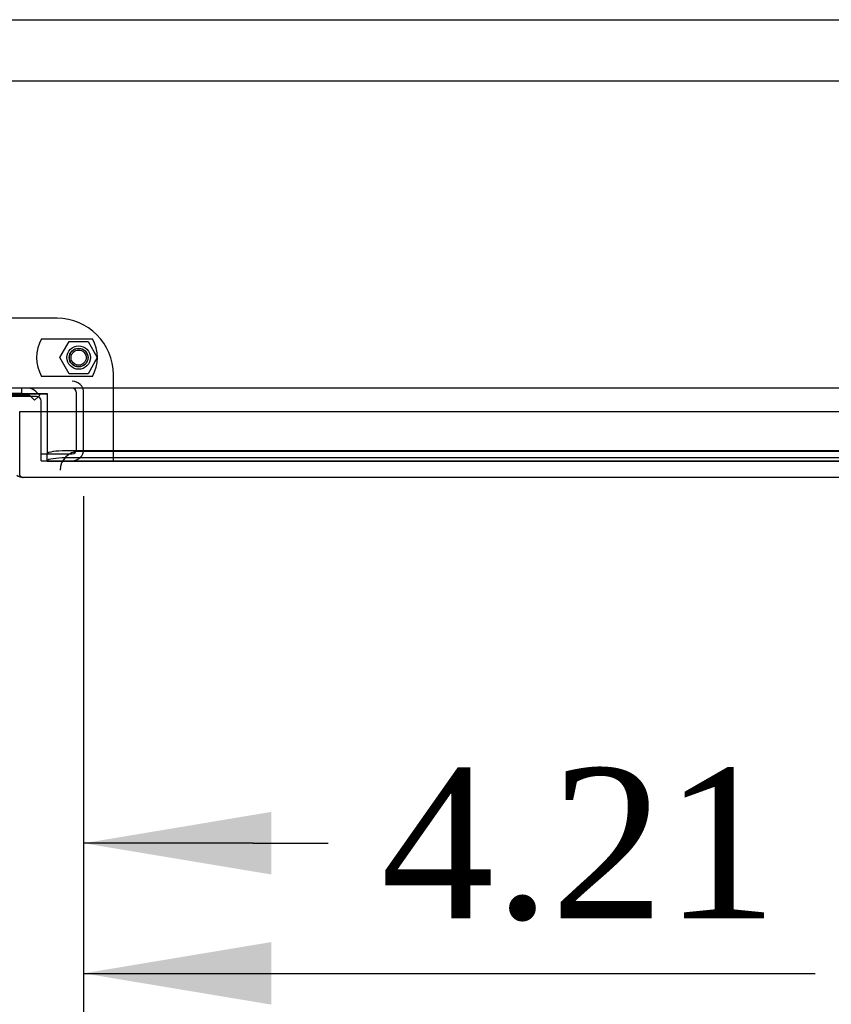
# Model space of a CAD drawing. Header units: inches. Extents: x 2 to 538, y -2 to 358.
# Tile 32 of 43: x 153 to 164, y 289 to 302. Entities that reach past the tile are written whole.
import ezdxf
from ezdxf.enums import TextEntityAlignment as Align
from ezdxf.lldxf.tags import DXFTag

# ---------------------------------------------------------------- set-up
doc = ezdxf.new("R2010")
doc.units = ezdxf.units.IN
doc.header["$MEASUREMENT"] = 0
for name, color, linetype in [('COM51498', 7, 'Continuous'), ('COM55595-3', 7, 'Continuous'), ('COM55730', 7, 'Continuous'), ('COM56145', 7, 'Continuous'), ('COM70098', 7, 'Continuous'), ('COM70112-4', 7, 'Continuous'), ('COM70220', 7, 'Continuous'), ('COM70740-2', 7, 'Continuous'), ('COM71183-4', 7, 'Continuous'), ('Default', 7, 'Continuous'), ('GSK86006', 7, 'Continuous'), ('NTS86070', 7, 'Continuous'), ('SCC180005', 7, 'Continuous')]:
    doc.layers.add(name, color=color, linetype=linetype)
doc.styles.add('SEACAD_Times_New_Roman', font='times.ttf')
tags = doc.linetypes.add('HIDDEN2', pattern=[0.1875, 0.125, -0.0625]).pattern_tags.tags
tags[6:7] = [DXFTag(74, 4), DXFTag(75, 0), DXFTag(340, '0'), DXFTag(46, 0.0), DXFTag(50, 0.0), DXFTag(44, 0.0), DXFTag(45, 0.0)]
tags[4:5] = [DXFTag(74, 4), DXFTag(75, 0), DXFTag(340, '0'), DXFTag(46, 0.0), DXFTag(50, 0.0), DXFTag(44, 0.0), DXFTag(45, 0.0)]
doc.dimstyles.new('HAMMOND_(STH_-_540x360)', dxfattribs={"dimtxt": 2, "dimasz": 2.5, "dimexe": 1, "dimexo": 1, "dimgap": 0.5, "dimtad": 0, "dimtih": 1, "dimtoh": 1, "dimzin": 0, "dimdsep": 46, "dimtxsty": 'SEACAD_Times_New_Roman', "dimblk1": '_SE_FILLED', "dimblk2": '_SE_FILLED', "dimsah": 1, "dimcen": 1, "dimadec": 0, "dimazin": 0, "dimtfac": 0.8, "dimtofl": 0, "dimtmove": 0, "dimatfit": 3, "dimfxl": 0, "dimtolj": 1, "dimtzin": 0, "dimarcsym": 0})

# ---------------------------------------------------------------- blocks, each defined once
blk = doc.blocks.new('SE')
at = {"layer": 'COM51498', "color": 7, "linetype": 'HIDDEN2'}
for p, q in [((153.241, 296.733), (152.343, 296.733)), ((153.392, 296.736), (153.342, 296.786)), ((153.392, 296.736), (153.371, 296.715)), ((153.276, 296.718), (153.275, 296.719))]:
    blk.add_line(p, q, dxfattribs=at)
at = {"layer": 'COM51498', "color": 7, "linetype": 'Continuous'}
for p, q in [((153.325, 296.669), (153.276, 296.718)), ((153.371, 296.715), (153.325, 296.669))]:
    blk.add_line(p, q, dxfattribs=at)
at = {"layer": 'COM51498', "color": 7, "linetype": 'HIDDEN2'}
for radius in [0.143, 0.048]:
    blk.add_arc((153.241, 296.685), radius, 45, 90, dxfattribs=at)
at = {"layer": 'COM55595-3', "color": 7, "linetype": 'Continuous'}
for p, q in [((186.935, 296.516), (153.125, 296.516)), ((153.125, 296.516), (153.125, 295.784)), ((153.125, 295.784), (153.125, 295.671)), ((186.887, 295.641), (153.173, 295.641)), ((153.173, 295.641), (153.173, 295.641)), ((153.173, 295.641), (153.173, 295.641)), ((153.173, 295.641), (153.173, 295.641))]:
    blk.add_line(p, q, dxfattribs=at)
for start, end in [(232.4964, 269.8439), (269.9238, 270)]:
    blk.add_arc((153.173, 295.784), 0.143, start, end, dxfattribs=at)
blk.add_open_spline([(153.125, 295.671), (153.133, 295.661), (153.141, 295.654), (153.153, 295.646), (153.157, 295.644), (153.165, 295.642), (153.169, 295.641), (153.173, 295.641)], degree=3, knots=[0, 0, 0, 0, 0.5, 0.5, 0.75, 0.75, 1, 1, 1, 1], dxfattribs=at)
at = {"layer": 'COM55730', "color": 7, "linetype": 'HIDDEN2'}
for p, q in [((153.151, 296.756), (152.509, 296.756)), ((153.151, 296.828), (153.151, 296.756))]:
    blk.add_line(p, q, dxfattribs=at)
at = {"layer": 'COM56145', "color": 7, "linetype": 'HIDDEN2'}
for p, q in [((123.122, 301.736), (180.622, 301.736)), ((123.122, 300.923), (180.622, 300.923))]:
    blk.add_line(p, q, dxfattribs=at)
at = {"layer": 'COM70098', "color": 7, "linetype": 'HIDDEN2'}
for p, q in [((153.624, 297.76), (150.124, 297.76)), ((154.374, 295.861), (154.374, 297.01)), ((153.411, 295.861), (153.411, 296.516)), ((153.411, 295.861), (154.374, 295.861))]:
    blk.add_line(p, q, dxfattribs=at)
at = {"layer": 'COM70098', "color": 7, "linetype": 'Continuous'}
for p, q in [((153.351, 296.718), (150.397, 296.718)), ((153.411, 296.516), (153.411, 296.658))]:
    blk.add_line(p, q, dxfattribs=at)
at = {"layer": 'COM70098', "color": 7, "linetype": 'HIDDEN2'}
blk.add_circle((153.911, 297.236), 0.156, dxfattribs=at)
blk.add_arc((153.624, 297.01), 0.75, 0, 90, dxfattribs=at)
at = {"layer": 'COM70098', "color": 7, "linetype": 'Continuous'}
blk.add_arc((153.351, 296.658), 0.06, 0, 90, dxfattribs=at)
at = {"layer": 'COM70112-4', "color": 7, "linetype": 'Continuous'}
for p, q in [((187.81, 296.828), (115.937, 296.828)), ((150.257, 296.76), (153.491, 296.76)), ((153.491, 296.76), (153.491, 296.516))]:
    blk.add_line(p, q, dxfattribs=at)
at = {"layer": 'COM70112-4', "color": 7, "linetype": 'HIDDEN2'}
for p, q in [((153.491, 296.516), (153.491, 296.002)), ((153.491, 296.002), (153.491, 295.955)), ((153.491, 295.86), (153.491, 295.955)), ((153.491, 295.955), (153.491, 295.955)), ((186.28, 295.995), (153.741, 295.995)), ((153.491, 295.862), (153.491, 295.86)), ((153.491, 295.86), (153.491, 295.859)), ((153.491, 295.859), (186.53, 295.859)), ((186.28, 295.902), (153.741, 295.902))]:
    blk.add_line(p, q, dxfattribs=at)
for centre, major_axis, start_param, end_param in [((153.741, 295.952), (-0.25, 0), 4.712389, 6.212082), ((153.741, 295.858), (0.25, 0), 1.570796, 3.070489)]:
    blk.add_ellipse(centre, major_axis=major_axis, ratio=0.173648, start_param=start_param, end_param=end_param, dxfattribs=at)
at = {"layer": 'COM70220', "color": 7, "linetype": 'HIDDEN2'}
for p, q in [((154.165, 295.986), (153.915, 295.986)), ((186.343, 295.986), (154.165, 295.986))]:
    blk.add_line(p, q, dxfattribs=at)
blk.add_arc((153.915, 295.736), 0.25, 90, 180, dxfattribs=at)
at = {"layer": 'COM70740-2', "color": 7, "linetype": 'HIDDEN2'}
for p, q in [((153.883, 296.016), (153.883, 296.768)), ((153.978, 296.016), (153.978, 296.768)), ((153.411, 295.956), (153.823, 295.956))]:
    blk.add_line(p, q, dxfattribs=at)
for centre, radius, start, end in [((153.823, 296.768), 0.155, 0, 90), ((153.823, 296.768), 0.06, 0, 90), ((153.823, 296.016), 0.06, 270, 0), ((153.823, 296.016), 0.155, 270, 0)]:
    blk.add_arc(centre, radius, start, end, dxfattribs=at)
at = {"layer": 'COM71183-4', "color": 7, "linetype": 'HIDDEN2'}
for p, q in [((150.257, 296.753), (153.491, 296.753)), ((154.374, 295.861), (186.53, 295.861))]:
    blk.add_line(p, q, dxfattribs=at)
at = {"layer": 'GSK86006', "color": 7, "linetype": 'HIDDEN2'}
blk.add_circle((153.911, 297.236), 0.125, dxfattribs=at)
at = {"layer": 'NTS86070', "color": 7, "linetype": 'HIDDEN2'}
for p, q in [((153.418, 297.486), (154.094, 297.486)), ((154.094, 296.986), (153.418, 296.986))]:
    blk.add_line(p, q, dxfattribs=at)
blk.add_circle((153.911, 297.236), 0.101, dxfattribs=at)
for centre, start, end in [((153.851, 297.236), 150, 210), ((153.661, 297.236), 330, 30)]:
    blk.add_arc(centre, 0.5, start, end, dxfattribs=at)
at = {"layer": 'SCC180005', "color": 7, "linetype": 'HIDDEN2'}
for p, q in [((153.661, 297.236), (153.786, 297.452)), ((153.786, 297.452), (154.036, 297.452)), ((154.036, 297.452), (154.16, 297.236)), ((153.786, 297.02), (153.661, 297.236)), ((154.16, 297.236), (154.036, 297.02)), ((154.036, 297.02), (153.786, 297.02))]:
    blk.add_line(p, q, dxfattribs=at)
blk.add_circle((153.911, 297.236), 0.123, dxfattribs=at)
blk = doc.blocks.new('DMBLK3141')
at = {"layer": 'Default', "linetype": 'Continuous'}
for points in [[(156.478, 288.62), (156.478, 289.453), (153.978, 289.036)], [(184.03, 288.62), (186.53, 289.036), (184.03, 289.453)]]:
    blk.add_hatch(color=7, dxfattribs=at).paths.add_polyline_path(points)
at = {"layer": 'Default', "color": 7, "linetype": 'Continuous'}
for p, q in [((153.978, 295.392), (153.978, 288.036)), ((186.53, 295.391), (186.53, 288.036)), ((153.978, 289.036), (163.726, 289.036)), ((178.112, 289.036), (186.53, 289.036))]:
    blk.add_line(p, q, dxfattribs=at)
at = {"layer": 'Default', "color": 7, "linetype": 'Continuous', "style": 'SEACAD_Times_New_Roman'}
for s, p in [('32.55', (167.506, 290.036)), ('DOOR', (166.724, 287.036)), ('OPENING', (164.426, 284.036))]:
    blk.add_text(s, height=2, dxfattribs=at).set_placement(p, align=Align.TOP_LEFT)
blk = doc.blocks.new('_SE_FILLED')
at = {"color": 0}
blk.add_line((0, 0), (-1, 0), dxfattribs=at)
blk.add_solid([(0, 0), (-1, -0.1665), (-1, 0.1665), (0, 0)], dxfattribs=at)
blk = doc.blocks.new('DMBLK3154')
at = {"layer": 'Default', "linetype": 'Continuous'}
for points in [[(147.27, 290.353), (149.77, 290.769), (147.27, 291.186)], [(156.478, 290.353), (156.478, 291.186), (153.978, 290.769)]]:
    blk.add_hatch(color=7, dxfattribs=at).paths.add_polyline_path(points)
at = {"layer": 'Default', "color": 7, "linetype": 'Continuous'}
for p, q in [((149.77, 295.392), (149.77, 289.769)), ((153.978, 295.392), (153.978, 289.769)), ((149.77, 290.769), (144.77, 290.769)), ((156.237, 290.769), (153.978, 290.769)), ((156.237, 290.769), (157.237, 290.769))]:
    blk.add_line(p, q, dxfattribs=at)
at = {"layer": 'Default', "color": 7, "linetype": 'Continuous', "style": 'SEACAD_Times_New_Roman'}
blk.add_text('4.21', height=2, dxfattribs=at).set_placement((157.937, 291.769), align=Align.TOP_LEFT)

msp = doc.modelspace()

# ---------------------------------------------------------------- block references
at = {"layer": 'Default'}
msp.add_blockref('SE', (0, 0), dxfattribs=at)

# ---------------------------------------------------------------- dimensions: what is measured, and where the dimension line sits
at = {"layer": 'Default', "color": 7, "linetype": 'Continuous'}
dim = msp.add_linear_dim(base=(149.77, 290.769), p1=(153.978, 296.392), p2=(149.77, 296.392), text='\\A1;<>', dimstyle='HAMMOND_(STH_-_540x360)', override={"dimtmove": 1}, dxfattribs=at)
dim.commit()
dim.dimension.update_dxf_attribs({"geometry": 'DMBLK3154', "text_midpoint": (157.237, 290.769), "dimtype": 160})
dim = msp.add_linear_dim(base=(153.978, 289.036), p1=(153.978, 296.392), p2=(186.53, 296.391), angle=359.9984, text='\\A1;<>\\PDOOR\\XOPENING', dimstyle='HAMMOND_(STH_-_540x360)', dxfattribs=at)
dim.commit()
dim.dimension.update_dxf_attribs({"geometry": 'DMBLK3141', "text_midpoint": (170.919, 289.036), "dimtype": 161})

doc.saveas('drawing.dxf')
